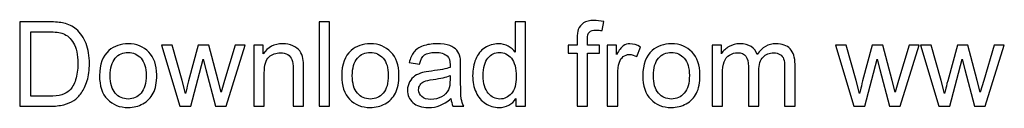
# Model space of a CAD drawing. Header units: millimetres. Extents: x -218 to 188, y -96 to 150.
# Tile 1 of 7: x -79.33 to -8.53, y -96.39 to -90.13. Entities that reach past the tile are written whole.
import ezdxf

# ---------------------------------------------------------------- set-up
doc = ezdxf.new("R2010")
doc.units = ezdxf.units.MM
doc.header["$MEASUREMENT"] = 0
doc.layers.add('Layer 1', color=7, linetype='Continuous')

msp = doc.modelspace()

# ---------------------------------------------------------------- linework, layer by layer
at = {"layer": 'Layer 1', "color": 250}
for points, knots in [([(-79.3336, -96.294), (-79.3336, -96.294), (-79.3336, -90.2318), (-79.3336, -90.2318), (-79.3336, -90.2318), (-79.3336, -90.2318), (-77.2451, -90.2318), (-77.2451, -90.2318), (-77.2451, -90.2318), (-76.7738, -90.2318), (-76.414, -90.2601), (-76.1656, -90.3179), (-76.1656, -90.3179), (-75.8185, -90.3984), (-75.5221, -90.5437), (-75.2766, -90.7525), (-75.2766, -90.7525), (-74.9563, -91.0235), (-74.7178, -91.3678), (-74.5598, -91.7883), (-74.5598, -91.7883), (-74.4003, -92.2088), (-74.3213, -92.69), (-74.3213, -93.2305), (-74.3213, -93.2305), (-74.3213, -93.6905), (-74.3749, -94.0983), (-74.4821, -94.4539), (-74.4821, -94.4539), (-74.5894, -94.8095), (-74.7277, -95.1044), (-74.8956, -95.3373), (-74.8956, -95.3373), (-75.0649, -95.5701), (-75.2484, -95.7535), (-75.4488, -95.8862), (-75.4488, -95.8862), (-75.6477, -96.0202), (-75.889, -96.1218), (-76.1713, -96.191), (-76.1713, -96.191), (-76.4549, -96.2601), (-76.7794, -96.294), (-77.1463, -96.294), (-77.1463, -96.294), (-77.1463, -96.294), (-79.3336, -96.294), (-79.3336, -96.294)], [0, 0, 0, 0, 0.0769231, 0.0769231, 0.0769231, 0.0769231, 0.1538462, 0.1538462, 0.1538462, 0.1538462, 0.2307692, 0.2307692, 0.2307692, 0.2307692, 0.3076923, 0.3076923, 0.3076923, 0.3076923, 0.3846154, 0.3846154, 0.3846154, 0.3846154, 0.4615385, 0.4615385, 0.4615385, 0.4615385, 0.5384615, 0.5384615, 0.5384615, 0.5384615, 0.6153846, 0.6153846, 0.6153846, 0.6153846, 0.6923077, 0.6923077, 0.6923077, 0.6923077, 0.7692308, 0.7692308, 0.7692308, 0.7692308, 0.8461538, 0.8461538, 0.8461538, 0.8461538, 1, 1, 1, 1]), ([(-57.797, -96.294), (-57.797, -96.294), (-57.797, -90.2318), (-57.797, -90.2318), (-57.797, -90.2318), (-57.797, -90.2318), (-57.052, -90.2318), (-57.052, -90.2318), (-57.052, -90.2318), (-57.052, -90.2318), (-57.052, -96.294), (-57.052, -96.294), (-57.052, -96.294), (-57.052, -96.294), (-57.797, -96.294), (-57.797, -96.294)], [0, 0, 0, 0, 0.2, 0.2, 0.2, 0.2, 0.4, 0.4, 0.4, 0.4, 0.6, 0.6, 0.6, 0.6, 1, 1, 1, 1]), ([(-43.645, -96.294), (-43.645, -96.294), (-43.645, -95.7366), (-43.645, -95.7366), (-43.645, -95.7366), (-43.9229, -96.1698), (-44.3322, -96.3871), (-44.8726, -96.3871), (-44.8726, -96.3871), (-45.2226, -96.3871), (-45.5443, -96.2912), (-45.8364, -96.0979), (-45.8364, -96.0979), (-46.1299, -95.9059), (-46.3571, -95.6364), (-46.5194, -95.2921), (-46.5194, -95.2921), (-46.6803, -94.9464), (-46.7607, -94.5499), (-46.7607, -94.1011), (-46.7607, -94.1011), (-46.7607, -93.6637), (-46.6873, -93.2672), (-46.542, -92.9101), (-46.542, -92.9101), (-46.3952, -92.5545), (-46.1765, -92.2808), (-45.8844, -92.0917), (-45.8844, -92.0917), (-45.5937, -91.9012), (-45.2663, -91.8066), (-44.9065, -91.8066), (-44.9065, -91.8066), (-44.6412, -91.8066), (-44.4055, -91.8631), (-44.1995, -91.9746), (-44.1995, -91.9746), (-43.9935, -92.0861), (-43.8256, -92.2328), (-43.6958, -92.412), (-43.6958, -92.412), (-43.6958, -92.412), (-43.6958, -90.2318), (-43.6958, -90.2318), (-43.6958, -90.2318), (-43.6958, -90.2318), (-42.9507, -90.2318), (-42.9507, -90.2318), (-42.9507, -90.2318), (-42.9507, -90.2318), (-42.9507, -96.294), (-42.9507, -96.294), (-42.9507, -96.294), (-42.9507, -96.294), (-43.645, -96.294), (-43.645, -96.294)], [0, 0, 0, 0, 0.0666667, 0.0666667, 0.0666667, 0.0666667, 0.1333333, 0.1333333, 0.1333333, 0.1333333, 0.2, 0.2, 0.2, 0.2, 0.2666667, 0.2666667, 0.2666667, 0.2666667, 0.3333333, 0.3333333, 0.3333333, 0.3333333, 0.4, 0.4, 0.4, 0.4, 0.4666667, 0.4666667, 0.4666667, 0.4666667, 0.5333333, 0.5333333, 0.5333333, 0.5333333, 0.6, 0.6, 0.6, 0.6, 0.6666667, 0.6666667, 0.6666667, 0.6666667, 0.7333333, 0.7333333, 0.7333333, 0.7333333, 0.8, 0.8, 0.8, 0.8, 0.8666667, 0.8666667, 0.8666667, 0.8666667, 1, 1, 1, 1]), ([(-39.2423, -96.294), (-39.2423, -96.294), (-39.2423, -92.4755), (-39.2423, -92.4755), (-39.2423, -92.4755), (-39.2423, -92.4755), (-39.9027, -92.4755), (-39.9027, -92.4755), (-39.9027, -92.4755), (-39.9027, -92.4755), (-39.9027, -91.8998), (-39.9027, -91.8998), (-39.9027, -91.8998), (-39.9027, -91.8998), (-39.2423, -91.8998), (-39.2423, -91.8998), (-39.2423, -91.8998), (-39.2423, -91.8998), (-39.2423, -91.4341), (-39.2423, -91.4341), (-39.2423, -91.4341), (-39.2423, -91.1392), (-39.2169, -90.9205), (-39.1647, -90.7779), (-39.1647, -90.7779), (-39.0927, -90.586), (-38.9685, -90.4294), (-38.7879, -90.3095), (-38.7879, -90.3095), (-38.6087, -90.1895), (-38.3561, -90.1302), (-38.0316, -90.1302), (-38.0316, -90.1302), (-37.8213, -90.1302), (-37.5899, -90.1556), (-37.3359, -90.205), (-37.3359, -90.205), (-37.3359, -90.205), (-37.4474, -90.857), (-37.4474, -90.857), (-37.4474, -90.857), (-37.6026, -90.8302), (-37.7479, -90.816), (-37.8862, -90.816), (-37.8862, -90.816), (-38.112, -90.816), (-38.2714, -90.864), (-38.366, -90.96), (-38.366, -90.96), (-38.4591, -91.0559), (-38.5057, -91.2351), (-38.5057, -91.4976), (-38.5057, -91.4976), (-38.5057, -91.4976), (-38.5057, -91.8998), (-38.5057, -91.8998), (-38.5057, -91.8998), (-38.5057, -91.8998), (-37.6506, -91.8998), (-37.6506, -91.8998), (-37.6506, -91.8998), (-37.6506, -91.8998), (-37.6506, -92.4755), (-37.6506, -92.4755), (-37.6506, -92.4755), (-37.6506, -92.4755), (-38.4972, -92.4755), (-38.4972, -92.4755), (-38.4972, -92.4755), (-38.4972, -92.4755), (-38.4972, -96.294), (-38.4972, -96.294), (-38.4972, -96.294), (-38.4972, -96.294), (-39.2423, -96.294), (-39.2423, -96.294)], [0, 0, 0, 0, 0.05, 0.05, 0.05, 0.05, 0.1, 0.1, 0.1, 0.1, 0.15, 0.15, 0.15, 0.15, 0.2, 0.2, 0.2, 0.2, 0.25, 0.25, 0.25, 0.25, 0.3, 0.3, 0.3, 0.3, 0.35, 0.35, 0.35, 0.35, 0.4, 0.4, 0.4, 0.4, 0.45, 0.45, 0.45, 0.45, 0.5, 0.5, 0.5, 0.5, 0.55, 0.55, 0.55, 0.55, 0.6, 0.6, 0.6, 0.6, 0.65, 0.65, 0.65, 0.65, 0.7, 0.7, 0.7, 0.7, 0.75, 0.75, 0.75, 0.75, 0.8, 0.8, 0.8, 0.8, 0.85, 0.85, 0.85, 0.85, 0.9, 0.9, 0.9, 0.9, 1, 1, 1, 1]), ([(-78.5292, -95.5828), (-78.5292, -95.5828), (-77.2366, -95.5828), (-77.2366, -95.5828), (-77.2366, -95.5828), (-76.8373, -95.5828), (-76.524, -95.5461), (-76.2968, -95.4713), (-76.2968, -95.4713), (-76.0697, -95.3965), (-75.889, -95.2921), (-75.7536, -95.1566), (-75.7536, -95.1566), (-75.5645, -94.9661), (-75.4163, -94.7093), (-75.3105, -94.3876), (-75.3105, -94.3876), (-75.2046, -94.0658), (-75.151, -93.6764), (-75.151, -93.2178), (-75.151, -93.2178), (-75.151, -92.5828), (-75.2554, -92.0945), (-75.4629, -91.753), (-75.4629, -91.753), (-75.6703, -91.4115), (-75.9229, -91.1829), (-76.2206, -91.0672), (-76.2206, -91.0672), (-76.4351, -90.984), (-76.7809, -90.943), (-77.2578, -90.943), (-77.2578, -90.943), (-77.2578, -90.943), (-78.5292, -90.943), (-78.5292, -90.943), (-78.5292, -90.943), (-78.5292, -90.943), (-78.5292, -95.5828), (-78.5292, -95.5828)], [0, 0, 0, 0, 0.0909091, 0.0909091, 0.0909091, 0.0909091, 0.1818182, 0.1818182, 0.1818182, 0.1818182, 0.2727273, 0.2727273, 0.2727273, 0.2727273, 0.3636364, 0.3636364, 0.3636364, 0.3636364, 0.4545455, 0.4545455, 0.4545455, 0.4545455, 0.5454545, 0.5454545, 0.5454545, 0.5454545, 0.6363636, 0.6363636, 0.6363636, 0.6363636, 0.7272727, 0.7272727, 0.7272727, 0.7272727, 0.8181818, 0.8181818, 0.8181818, 0.8181818, 1, 1, 1, 1]), ([(-73.5917, -94.0969), (-73.5917, -93.2855), (-73.3659, -92.6844), (-72.913, -92.2935), (-72.913, -92.2935), (-72.5362, -91.9689), (-72.0747, -91.8066), (-71.5315, -91.8066), (-71.5315, -91.8066), (-70.9289, -91.8066), (-70.435, -92.0042), (-70.0512, -92.3993), (-70.0512, -92.3993), (-69.6688, -92.793), (-69.4769, -93.3391), (-69.4769, -94.0348), (-69.4769, -94.0348), (-69.4769, -94.5992), (-69.5615, -95.0423), (-69.7309, -95.3655), (-69.7309, -95.3655), (-69.9002, -95.6886), (-70.1472, -95.9398), (-70.4717, -96.119), (-70.4717, -96.119), (-70.7949, -96.2982), (-71.1491, -96.3871), (-71.5315, -96.3871), (-71.5315, -96.3871), (-72.1467, -96.3871), (-72.6434, -96.191), (-73.023, -95.7973), (-73.023, -95.7973), (-73.4026, -95.4036), (-73.5917, -94.8363), (-73.5917, -94.0969)], [0, 0, 0, 0, 0.1, 0.1, 0.1, 0.1, 0.2, 0.2, 0.2, 0.2, 0.3, 0.3, 0.3, 0.3, 0.4, 0.4, 0.4, 0.4, 0.5, 0.5, 0.5, 0.5, 0.6, 0.6, 0.6, 0.6, 0.7, 0.7, 0.7, 0.7, 0.8, 0.8, 0.8, 0.8, 1, 1, 1, 1]), ([(-67.8132, -96.294), (-67.8132, -96.294), (-69.141, -91.8998), (-69.141, -91.8998), (-69.141, -91.8998), (-69.141, -91.8998), (-68.3621, -91.8998), (-68.3621, -91.8998), (-68.3621, -91.8998), (-68.3621, -91.8998), (-67.6608, -94.4356), (-67.6608, -94.4356), (-67.6608, -94.4356), (-67.6608, -94.4356), (-67.4124, -95.3796), (-67.4124, -95.3796), (-67.4124, -95.3796), (-67.4025, -95.333), (-67.3263, -95.0311), (-67.1852, -94.4737), (-67.1852, -94.4737), (-67.1852, -94.4737), (-66.4895, -91.8998), (-66.4895, -91.8998), (-66.4895, -91.8998), (-66.4895, -91.8998), (-65.7261, -91.8998), (-65.7261, -91.8998), (-65.7261, -91.8998), (-65.7261, -91.8998), (-65.0643, -94.4511), (-65.0643, -94.4511), (-65.0643, -94.4511), (-65.0643, -94.4511), (-64.8484, -95.2879), (-64.8484, -95.2879), (-64.8484, -95.2879), (-64.8484, -95.2879), (-64.5958, -94.4398), (-64.5958, -94.4398), (-64.5958, -94.4398), (-64.5958, -94.4398), (-63.8366, -91.8998), (-63.8366, -91.8998), (-63.8366, -91.8998), (-63.8366, -91.8998), (-63.1127, -91.8998), (-63.1127, -91.8998), (-63.1127, -91.8998), (-63.1127, -91.8998), (-64.4914, -96.294), (-64.4914, -96.294), (-64.4914, -96.294), (-64.4914, -96.294), (-65.2619, -96.294), (-65.2619, -96.294), (-65.2619, -96.294), (-65.2619, -96.294), (-65.959, -93.6651), (-65.959, -93.6651), (-65.959, -93.6651), (-65.959, -93.6651), (-66.1354, -92.913), (-66.1354, -92.913), (-66.1354, -92.913), (-66.1354, -92.913), (-67.0244, -96.294), (-67.0244, -96.294), (-67.0244, -96.294), (-67.0244, -96.294), (-67.8132, -96.294), (-67.8132, -96.294)], [0, 0, 0, 0, 0.0526316, 0.0526316, 0.0526316, 0.0526316, 0.1052632, 0.1052632, 0.1052632, 0.1052632, 0.1578947, 0.1578947, 0.1578947, 0.1578947, 0.2105263, 0.2105263, 0.2105263, 0.2105263, 0.2631579, 0.2631579, 0.2631579, 0.2631579, 0.3157895, 0.3157895, 0.3157895, 0.3157895, 0.3684211, 0.3684211, 0.3684211, 0.3684211, 0.4210526, 0.4210526, 0.4210526, 0.4210526, 0.4736842, 0.4736842, 0.4736842, 0.4736842, 0.5263158, 0.5263158, 0.5263158, 0.5263158, 0.5789474, 0.5789474, 0.5789474, 0.5789474, 0.6315789, 0.6315789, 0.6315789, 0.6315789, 0.6842105, 0.6842105, 0.6842105, 0.6842105, 0.7368421, 0.7368421, 0.7368421, 0.7368421, 0.7894737, 0.7894737, 0.7894737, 0.7894737, 0.8421053, 0.8421053, 0.8421053, 0.8421053, 0.8947368, 0.8947368, 0.8947368, 0.8947368, 1, 1, 1, 1]), ([(-62.489, -96.294), (-62.489, -96.294), (-62.489, -91.8998), (-62.489, -91.8998), (-62.489, -91.8998), (-62.489, -91.8998), (-61.8201, -91.8998), (-61.8201, -91.8998), (-61.8201, -91.8998), (-61.8201, -91.8998), (-61.8201, -92.5235), (-61.8201, -92.5235), (-61.8201, -92.5235), (-61.4984, -92.0451), (-61.0327, -91.8066), (-60.4245, -91.8066), (-60.4245, -91.8066), (-60.1592, -91.8066), (-59.9165, -91.8546), (-59.695, -91.9492), (-59.695, -91.9492), (-59.4734, -92.0437), (-59.3069, -92.1693), (-59.1969, -92.3231), (-59.1969, -92.3231), (-59.0868, -92.4769), (-59.0092, -92.6604), (-58.9654, -92.872), (-58.9654, -92.872), (-58.9386, -93.0103), (-58.9245, -93.2516), (-58.9245, -93.5959), (-58.9245, -93.5959), (-58.9245, -93.5959), (-58.9245, -96.294), (-58.9245, -96.294), (-58.9245, -96.294), (-58.9245, -96.294), (-59.6696, -96.294), (-59.6696, -96.294), (-59.6696, -96.294), (-59.6696, -96.294), (-59.6696, -93.6242), (-59.6696, -93.6242), (-59.6696, -93.6242), (-59.6696, -93.3208), (-59.6978, -93.0936), (-59.7557, -92.944), (-59.7557, -92.944), (-59.8135, -92.7944), (-59.9165, -92.6745), (-60.0633, -92.5842), (-60.0633, -92.5842), (-60.21, -92.4953), (-60.3836, -92.4501), (-60.5812, -92.4501), (-60.5812, -92.4501), (-60.8973, -92.4501), (-61.1696, -92.5503), (-61.3996, -92.7521), (-61.3996, -92.7521), (-61.6296, -92.9525), (-61.7439, -93.3349), (-61.7439, -93.8965), (-61.7439, -93.8965), (-61.7439, -93.8965), (-61.7439, -96.294), (-61.7439, -96.294), (-61.7439, -96.294), (-61.7439, -96.294), (-62.489, -96.294), (-62.489, -96.294)], [0, 0, 0, 0, 0.0526316, 0.0526316, 0.0526316, 0.0526316, 0.1052632, 0.1052632, 0.1052632, 0.1052632, 0.1578947, 0.1578947, 0.1578947, 0.1578947, 0.2105263, 0.2105263, 0.2105263, 0.2105263, 0.2631579, 0.2631579, 0.2631579, 0.2631579, 0.3157895, 0.3157895, 0.3157895, 0.3157895, 0.3684211, 0.3684211, 0.3684211, 0.3684211, 0.4210526, 0.4210526, 0.4210526, 0.4210526, 0.4736842, 0.4736842, 0.4736842, 0.4736842, 0.5263158, 0.5263158, 0.5263158, 0.5263158, 0.5789474, 0.5789474, 0.5789474, 0.5789474, 0.6315789, 0.6315789, 0.6315789, 0.6315789, 0.6842105, 0.6842105, 0.6842105, 0.6842105, 0.7368421, 0.7368421, 0.7368421, 0.7368421, 0.7894737, 0.7894737, 0.7894737, 0.7894737, 0.8421053, 0.8421053, 0.8421053, 0.8421053, 0.8947368, 0.8947368, 0.8947368, 0.8947368, 1, 1, 1, 1]), ([(-56.1785, -94.0969), (-56.1785, -93.2855), (-55.9527, -92.6844), (-55.4998, -92.2935), (-55.4998, -92.2935), (-55.123, -91.9689), (-54.6615, -91.8066), (-54.1183, -91.8066), (-54.1183, -91.8066), (-53.5157, -91.8066), (-53.0218, -92.0042), (-52.638, -92.3993), (-52.638, -92.3993), (-52.2556, -92.793), (-52.0637, -93.3391), (-52.0637, -94.0348), (-52.0637, -94.0348), (-52.0637, -94.5992), (-52.1483, -95.0423), (-52.3177, -95.3655), (-52.3177, -95.3655), (-52.487, -95.6886), (-52.734, -95.9398), (-53.0585, -96.119), (-53.0585, -96.119), (-53.3817, -96.2982), (-53.7359, -96.3871), (-54.1183, -96.3871), (-54.1183, -96.3871), (-54.7335, -96.3871), (-55.2302, -96.191), (-55.6098, -95.7973), (-55.6098, -95.7973), (-55.9894, -95.4036), (-56.1785, -94.8363), (-56.1785, -94.0969)], [0, 0, 0, 0, 0.1, 0.1, 0.1, 0.1, 0.2, 0.2, 0.2, 0.2, 0.3, 0.3, 0.3, 0.3, 0.4, 0.4, 0.4, 0.4, 0.5, 0.5, 0.5, 0.5, 0.6, 0.6, 0.6, 0.6, 0.7, 0.7, 0.7, 0.7, 0.8, 0.8, 0.8, 0.8, 1, 1, 1, 1]), ([(-48.32, -95.7437), (-48.5966, -95.9793), (-48.8633, -96.1444), (-49.1187, -96.2418), (-49.1187, -96.2418), (-49.3741, -96.3392), (-49.6478, -96.3871), (-49.9414, -96.3871), (-49.9414, -96.3871), (-50.424, -96.3871), (-50.7951, -96.27), (-51.0547, -96.0344), (-51.0547, -96.0344), (-51.3144, -95.8001), (-51.4442, -95.4995), (-51.4442, -95.1341), (-51.4442, -95.1341), (-51.4442, -94.9196), (-51.3948, -94.7234), (-51.2974, -94.5456), (-51.2974, -94.5456), (-51.1987, -94.3678), (-51.0703, -94.2267), (-50.9122, -94.1195), (-50.9122, -94.1195), (-50.7528, -94.0122), (-50.575, -93.9304), (-50.376, -93.8753), (-50.376, -93.8753), (-50.2292, -93.8372), (-50.0077, -93.8006), (-49.7128, -93.7639), (-49.7128, -93.7639), (-49.1116, -93.6933), (-48.6671, -93.6072), (-48.3835, -93.5085), (-48.3835, -93.5085), (-48.3807, -93.4069), (-48.3793, -93.3419), (-48.3793, -93.3151), (-48.3793, -93.3151), (-48.3793, -93.0132), (-48.4498, -92.8001), (-48.5909, -92.6759), (-48.5909, -92.6759), (-48.7814, -92.508), (-49.0651, -92.4247), (-49.4404, -92.4247), (-49.4404, -92.4247), (-49.7918, -92.4247), (-50.0514, -92.4868), (-50.2179, -92.6096), (-50.2179, -92.6096), (-50.3859, -92.7323), (-50.5086, -92.9497), (-50.5891, -93.2629), (-50.5891, -93.2629), (-50.5891, -93.2629), (-51.3172, -93.1613), (-51.3172, -93.1613), (-51.3172, -93.1613), (-51.2509, -92.8495), (-51.1422, -92.5969), (-50.9898, -92.405), (-50.9898, -92.405), (-50.8374, -92.2131), (-50.6173, -92.0663), (-50.3294, -91.9619), (-50.3294, -91.9619), (-50.043, -91.8589), (-49.7085, -91.8066), (-49.3303, -91.8066), (-49.3303, -91.8066), (-48.955, -91.8066), (-48.6488, -91.8504), (-48.4131, -91.9393), (-48.4131, -91.9393), (-48.1789, -92.0282), (-48.0053, -92.1383), (-47.8952, -92.2723), (-47.8952, -92.2723), (-47.7852, -92.4064), (-47.7076, -92.5757), (-47.6624, -92.7803), (-47.6624, -92.7803), (-47.6384, -92.9073), (-47.6257, -93.1359), (-47.6257, -93.4647), (-47.6257, -93.4647), (-47.6257, -93.4647), (-47.6257, -94.4525), (-47.6257, -94.4525), (-47.6257, -94.4525), (-47.6257, -95.1425), (-47.6102, -95.5786), (-47.5792, -95.7634), (-47.5792, -95.7634), (-47.5495, -95.9483), (-47.4874, -96.1247), (-47.3971, -96.294), (-47.3971, -96.294), (-47.3971, -96.294), (-48.1761, -96.294), (-48.1761, -96.294), (-48.1761, -96.294), (-48.2508, -96.1374), (-48.2988, -95.9539), (-48.32, -95.7437)], [0, 0, 0, 0, 0.0357143, 0.0357143, 0.0357143, 0.0357143, 0.0714286, 0.0714286, 0.0714286, 0.0714286, 0.1071429, 0.1071429, 0.1071429, 0.1071429, 0.1428571, 0.1428571, 0.1428571, 0.1428571, 0.1785714, 0.1785714, 0.1785714, 0.1785714, 0.2142857, 0.2142857, 0.2142857, 0.2142857, 0.25, 0.25, 0.25, 0.25, 0.2857143, 0.2857143, 0.2857143, 0.2857143, 0.3214286, 0.3214286, 0.3214286, 0.3214286, 0.3571429, 0.3571429, 0.3571429, 0.3571429, 0.3928571, 0.3928571, 0.3928571, 0.3928571, 0.4285714, 0.4285714, 0.4285714, 0.4285714, 0.4642857, 0.4642857, 0.4642857, 0.4642857, 0.5, 0.5, 0.5, 0.5, 0.5357143, 0.5357143, 0.5357143, 0.5357143, 0.5714286, 0.5714286, 0.5714286, 0.5714286, 0.6071429, 0.6071429, 0.6071429, 0.6071429, 0.6428571, 0.6428571, 0.6428571, 0.6428571, 0.6785714, 0.6785714, 0.6785714, 0.6785714, 0.7142857, 0.7142857, 0.7142857, 0.7142857, 0.75, 0.75, 0.75, 0.75, 0.7857143, 0.7857143, 0.7857143, 0.7857143, 0.8214286, 0.8214286, 0.8214286, 0.8214286, 0.8571429, 0.8571429, 0.8571429, 0.8571429, 0.8928571, 0.8928571, 0.8928571, 0.8928571, 0.9285714, 0.9285714, 0.9285714, 0.9285714, 1, 1, 1, 1]), ([(-37.0763, -96.294), (-37.0763, -96.294), (-37.0763, -91.8998), (-37.0763, -91.8998), (-37.0763, -91.8998), (-37.0763, -91.8998), (-36.4074, -91.8998), (-36.4074, -91.8998), (-36.4074, -91.8998), (-36.4074, -91.8998), (-36.4074, -92.5729), (-36.4074, -92.5729), (-36.4074, -92.5729), (-36.2367, -92.261), (-36.0786, -92.055), (-35.9333, -91.9562), (-35.9333, -91.9562), (-35.7879, -91.856), (-35.6285, -91.8066), (-35.4549, -91.8066), (-35.4549, -91.8066), (-35.2037, -91.8066), (-34.9483, -91.8857), (-34.6887, -92.0423), (-34.6887, -92.0423), (-34.6887, -92.0423), (-34.9539, -92.7295), (-34.9539, -92.7295), (-34.9539, -92.7295), (-35.1346, -92.6279), (-35.3152, -92.5771), (-35.4958, -92.5771), (-35.4958, -92.5771), (-35.6581, -92.5771), (-35.8034, -92.6265), (-35.9318, -92.7239), (-35.9318, -92.7239), (-36.0603, -92.8212), (-36.152, -92.9567), (-36.207, -93.1303), (-36.207, -93.1303), (-36.2903, -93.3942), (-36.3312, -93.6834), (-36.3312, -93.9981), (-36.3312, -93.9981), (-36.3312, -93.9981), (-36.3312, -96.294), (-36.3312, -96.294), (-36.3312, -96.294), (-36.3312, -96.294), (-37.0763, -96.294), (-37.0763, -96.294)], [0, 0, 0, 0, 0.0714286, 0.0714286, 0.0714286, 0.0714286, 0.1428571, 0.1428571, 0.1428571, 0.1428571, 0.2142857, 0.2142857, 0.2142857, 0.2142857, 0.2857143, 0.2857143, 0.2857143, 0.2857143, 0.3571429, 0.3571429, 0.3571429, 0.3571429, 0.4285714, 0.4285714, 0.4285714, 0.4285714, 0.5, 0.5, 0.5, 0.5, 0.5714286, 0.5714286, 0.5714286, 0.5714286, 0.6428571, 0.6428571, 0.6428571, 0.6428571, 0.7142857, 0.7142857, 0.7142857, 0.7142857, 0.7857143, 0.7857143, 0.7857143, 0.7857143, 0.8571429, 0.8571429, 0.8571429, 0.8571429, 1, 1, 1, 1]), ([(-34.5278, -94.0969), (-34.5278, -93.2855), (-34.302, -92.6844), (-33.8491, -92.2935), (-33.8491, -92.2935), (-33.4723, -91.9689), (-33.0108, -91.8066), (-32.4676, -91.8066), (-32.4676, -91.8066), (-31.865, -91.8066), (-31.3711, -92.0042), (-30.9873, -92.3993), (-30.9873, -92.3993), (-30.6049, -92.793), (-30.413, -93.3391), (-30.413, -94.0348), (-30.413, -94.0348), (-30.413, -94.5992), (-30.4976, -95.0423), (-30.667, -95.3655), (-30.667, -95.3655), (-30.8363, -95.6886), (-31.0833, -95.9398), (-31.4078, -96.119), (-31.4078, -96.119), (-31.731, -96.2982), (-32.0852, -96.3871), (-32.4676, -96.3871), (-32.4676, -96.3871), (-33.0828, -96.3871), (-33.5795, -96.191), (-33.9591, -95.7973), (-33.9591, -95.7973), (-34.3387, -95.4036), (-34.5278, -94.8363), (-34.5278, -94.0969)], [0, 0, 0, 0, 0.1, 0.1, 0.1, 0.1, 0.2, 0.2, 0.2, 0.2, 0.3, 0.3, 0.3, 0.3, 0.4, 0.4, 0.4, 0.4, 0.5, 0.5, 0.5, 0.5, 0.6, 0.6, 0.6, 0.6, 0.7, 0.7, 0.7, 0.7, 0.8, 0.8, 0.8, 0.8, 1, 1, 1, 1]), ([(-29.5395, -96.294), (-29.5395, -96.294), (-29.5395, -91.8998), (-29.5395, -91.8998), (-29.5395, -91.8998), (-29.5395, -91.8998), (-28.8706, -91.8998), (-28.8706, -91.8998), (-28.8706, -91.8998), (-28.8706, -91.8998), (-28.8706, -92.5207), (-28.8706, -92.5207), (-28.8706, -92.5207), (-28.7338, -92.3062), (-28.5503, -92.1326), (-28.3217, -92.0028), (-28.3217, -92.0028), (-28.0931, -91.8716), (-27.8335, -91.8066), (-27.5414, -91.8066), (-27.5414, -91.8066), (-27.2168, -91.8066), (-26.9501, -91.8744), (-26.7427, -92.0084), (-26.7427, -92.0084), (-26.5352, -92.1439), (-26.3885, -92.3316), (-26.3038, -92.5743), (-26.3038, -92.5743), (-25.9539, -92.0621), (-25.5009, -91.8066), (-24.9421, -91.8066), (-24.9421, -91.8066), (-24.5046, -91.8066), (-24.1674, -91.9266), (-23.9331, -92.1679), (-23.9331, -92.1679), (-23.6975, -92.4092), (-23.5789, -92.7803), (-23.5789, -93.2813), (-23.5789, -93.2813), (-23.5789, -93.2813), (-23.5789, -96.294), (-23.5789, -96.294), (-23.5789, -96.294), (-23.5789, -96.294), (-24.324, -96.294), (-24.324, -96.294), (-24.324, -96.294), (-24.324, -96.294), (-24.324, -93.5282), (-24.324, -93.5282), (-24.324, -93.5282), (-24.324, -93.2319), (-24.3494, -93.0174), (-24.3974, -92.8862), (-24.3974, -92.8862), (-24.4454, -92.7549), (-24.5329, -92.6505), (-24.6613, -92.5701), (-24.6613, -92.5701), (-24.7883, -92.4896), (-24.9378, -92.4501), (-25.1086, -92.4501), (-25.1086, -92.4501), (-25.419, -92.4501), (-25.6759, -92.5531), (-25.8805, -92.7577), (-25.8805, -92.7577), (-26.0851, -92.9638), (-26.1867, -93.2926), (-26.1867, -93.7441), (-26.1867, -93.7441), (-26.1867, -93.7441), (-26.1867, -96.294), (-26.1867, -96.294), (-26.1867, -96.294), (-26.1867, -96.294), (-26.9318, -96.294), (-26.9318, -96.294), (-26.9318, -96.294), (-26.9318, -96.294), (-26.9318, -93.4421), (-26.9318, -93.4421), (-26.9318, -93.4421), (-26.9318, -93.1119), (-26.9924, -92.8636), (-27.1138, -92.6985), (-27.1138, -92.6985), (-27.2351, -92.5334), (-27.4341, -92.4501), (-27.7093, -92.4501), (-27.7093, -92.4501), (-27.9181, -92.4501), (-28.1114, -92.5052), (-28.2892, -92.6152), (-28.2892, -92.6152), (-28.467, -92.7253), (-28.5955, -92.8862), (-28.6759, -93.0992), (-28.6759, -93.0992), (-28.7549, -93.3109), (-28.7944, -93.6171), (-28.7944, -94.0165), (-28.7944, -94.0165), (-28.7944, -94.0165), (-28.7944, -96.294), (-28.7944, -96.294), (-28.7944, -96.294), (-28.7944, -96.294), (-29.5395, -96.294), (-29.5395, -96.294)], [0, 0, 0, 0, 0.0344828, 0.0344828, 0.0344828, 0.0344828, 0.0689655, 0.0689655, 0.0689655, 0.0689655, 0.1034483, 0.1034483, 0.1034483, 0.1034483, 0.137931, 0.137931, 0.137931, 0.137931, 0.1724138, 0.1724138, 0.1724138, 0.1724138, 0.2068966, 0.2068966, 0.2068966, 0.2068966, 0.2413793, 0.2413793, 0.2413793, 0.2413793, 0.2758621, 0.2758621, 0.2758621, 0.2758621, 0.3103448, 0.3103448, 0.3103448, 0.3103448, 0.3448276, 0.3448276, 0.3448276, 0.3448276, 0.3793103, 0.3793103, 0.3793103, 0.3793103, 0.4137931, 0.4137931, 0.4137931, 0.4137931, 0.4482759, 0.4482759, 0.4482759, 0.4482759, 0.4827586, 0.4827586, 0.4827586, 0.4827586, 0.5172414, 0.5172414, 0.5172414, 0.5172414, 0.5517241, 0.5517241, 0.5517241, 0.5517241, 0.5862069, 0.5862069, 0.5862069, 0.5862069, 0.6206897, 0.6206897, 0.6206897, 0.6206897, 0.6551724, 0.6551724, 0.6551724, 0.6551724, 0.6896552, 0.6896552, 0.6896552, 0.6896552, 0.7241379, 0.7241379, 0.7241379, 0.7241379, 0.7586207, 0.7586207, 0.7586207, 0.7586207, 0.7931034, 0.7931034, 0.7931034, 0.7931034, 0.8275862, 0.8275862, 0.8275862, 0.8275862, 0.862069, 0.862069, 0.862069, 0.862069, 0.8965517, 0.8965517, 0.8965517, 0.8965517, 0.9310345, 0.9310345, 0.9310345, 0.9310345, 1, 1, 1, 1]), ([(-19.3442, -96.294), (-19.3442, -96.294), (-20.672, -91.8998), (-20.672, -91.8998), (-20.672, -91.8998), (-20.672, -91.8998), (-19.8931, -91.8998), (-19.8931, -91.8998), (-19.8931, -91.8998), (-19.8931, -91.8998), (-19.1918, -94.4356), (-19.1918, -94.4356), (-19.1918, -94.4356), (-19.1918, -94.4356), (-18.9434, -95.3796), (-18.9434, -95.3796), (-18.9434, -95.3796), (-18.9335, -95.333), (-18.8573, -95.0311), (-18.7162, -94.4737), (-18.7162, -94.4737), (-18.7162, -94.4737), (-18.0205, -91.8998), (-18.0205, -91.8998), (-18.0205, -91.8998), (-18.0205, -91.8998), (-17.2571, -91.8998), (-17.2571, -91.8998), (-17.2571, -91.8998), (-17.2571, -91.8998), (-16.5953, -94.4511), (-16.5953, -94.4511), (-16.5953, -94.4511), (-16.5953, -94.4511), (-16.3794, -95.2879), (-16.3794, -95.2879), (-16.3794, -95.2879), (-16.3794, -95.2879), (-16.1268, -94.4398), (-16.1268, -94.4398), (-16.1268, -94.4398), (-16.1268, -94.4398), (-15.3676, -91.8998), (-15.3676, -91.8998), (-15.3676, -91.8998), (-15.3676, -91.8998), (-14.6437, -91.8998), (-14.6437, -91.8998), (-14.6437, -91.8998), (-14.6437, -91.8998), (-16.0224, -96.294), (-16.0224, -96.294), (-16.0224, -96.294), (-16.0224, -96.294), (-16.7929, -96.294), (-16.7929, -96.294), (-16.7929, -96.294), (-16.7929, -96.294), (-17.49, -93.6651), (-17.49, -93.6651), (-17.49, -93.6651), (-17.49, -93.6651), (-17.6664, -92.913), (-17.6664, -92.913), (-17.6664, -92.913), (-17.6664, -92.913), (-18.5554, -96.294), (-18.5554, -96.294), (-18.5554, -96.294), (-18.5554, -96.294), (-19.3442, -96.294), (-19.3442, -96.294)], [0, 0, 0, 0, 0.0526316, 0.0526316, 0.0526316, 0.0526316, 0.1052632, 0.1052632, 0.1052632, 0.1052632, 0.1578947, 0.1578947, 0.1578947, 0.1578947, 0.2105263, 0.2105263, 0.2105263, 0.2105263, 0.2631579, 0.2631579, 0.2631579, 0.2631579, 0.3157895, 0.3157895, 0.3157895, 0.3157895, 0.3684211, 0.3684211, 0.3684211, 0.3684211, 0.4210526, 0.4210526, 0.4210526, 0.4210526, 0.4736842, 0.4736842, 0.4736842, 0.4736842, 0.5263158, 0.5263158, 0.5263158, 0.5263158, 0.5789474, 0.5789474, 0.5789474, 0.5789474, 0.6315789, 0.6315789, 0.6315789, 0.6315789, 0.6842105, 0.6842105, 0.6842105, 0.6842105, 0.7368421, 0.7368421, 0.7368421, 0.7368421, 0.7894737, 0.7894737, 0.7894737, 0.7894737, 0.8421053, 0.8421053, 0.8421053, 0.8421053, 0.8947368, 0.8947368, 0.8947368, 0.8947368, 1, 1, 1, 1]), ([(-13.2298, -96.294), (-13.2298, -96.294), (-14.5576, -91.8998), (-14.5576, -91.8998), (-14.5576, -91.8998), (-14.5576, -91.8998), (-13.7787, -91.8998), (-13.7787, -91.8998), (-13.7787, -91.8998), (-13.7787, -91.8998), (-13.0774, -94.4356), (-13.0774, -94.4356), (-13.0774, -94.4356), (-13.0774, -94.4356), (-12.829, -95.3796), (-12.829, -95.3796), (-12.829, -95.3796), (-12.8191, -95.333), (-12.7429, -95.0311), (-12.6018, -94.4737), (-12.6018, -94.4737), (-12.6018, -94.4737), (-11.9061, -91.8998), (-11.9061, -91.8998), (-11.9061, -91.8998), (-11.9061, -91.8998), (-11.1427, -91.8998), (-11.1427, -91.8998), (-11.1427, -91.8998), (-11.1427, -91.8998), (-10.4809, -94.4511), (-10.4809, -94.4511), (-10.4809, -94.4511), (-10.4809, -94.4511), (-10.265, -95.2879), (-10.265, -95.2879), (-10.265, -95.2879), (-10.265, -95.2879), (-10.0124, -94.4398), (-10.0124, -94.4398), (-10.0124, -94.4398), (-10.0124, -94.4398), (-9.2532, -91.8998), (-9.2532, -91.8998), (-9.2532, -91.8998), (-9.2532, -91.8998), (-8.5293, -91.8998), (-8.5293, -91.8998), (-8.5293, -91.8998), (-8.5293, -91.8998), (-9.908, -96.294), (-9.908, -96.294), (-9.908, -96.294), (-9.908, -96.294), (-10.6785, -96.294), (-10.6785, -96.294), (-10.6785, -96.294), (-10.6785, -96.294), (-11.3756, -93.6651), (-11.3756, -93.6651), (-11.3756, -93.6651), (-11.3756, -93.6651), (-11.552, -92.913), (-11.552, -92.913), (-11.552, -92.913), (-11.552, -92.913), (-12.441, -96.294), (-12.441, -96.294), (-12.441, -96.294), (-12.441, -96.294), (-13.2298, -96.294), (-13.2298, -96.294)], [0, 0, 0, 0, 0.0526316, 0.0526316, 0.0526316, 0.0526316, 0.1052632, 0.1052632, 0.1052632, 0.1052632, 0.1578947, 0.1578947, 0.1578947, 0.1578947, 0.2105263, 0.2105263, 0.2105263, 0.2105263, 0.2631579, 0.2631579, 0.2631579, 0.2631579, 0.3157895, 0.3157895, 0.3157895, 0.3157895, 0.3684211, 0.3684211, 0.3684211, 0.3684211, 0.4210526, 0.4210526, 0.4210526, 0.4210526, 0.4736842, 0.4736842, 0.4736842, 0.4736842, 0.5263158, 0.5263158, 0.5263158, 0.5263158, 0.5789474, 0.5789474, 0.5789474, 0.5789474, 0.6315789, 0.6315789, 0.6315789, 0.6315789, 0.6842105, 0.6842105, 0.6842105, 0.6842105, 0.7368421, 0.7368421, 0.7368421, 0.7368421, 0.7894737, 0.7894737, 0.7894737, 0.7894737, 0.8421053, 0.8421053, 0.8421053, 0.8421053, 0.8947368, 0.8947368, 0.8947368, 0.8947368, 1, 1, 1, 1]), ([(-72.8297, -94.0983), (-72.8297, -94.6599), (-72.7069, -95.0804), (-72.4614, -95.3584), (-72.4614, -95.3584), (-72.2144, -95.6378), (-71.9054, -95.7775), (-71.5315, -95.7775), (-71.5315, -95.7775), (-71.1618, -95.7775), (-70.8541, -95.6378), (-70.6072, -95.357), (-70.6072, -95.357), (-70.3617, -95.0762), (-70.2389, -94.6486), (-70.2389, -94.0743), (-70.2389, -94.0743), (-70.2389, -93.5324), (-70.3631, -93.1218), (-70.61, -92.8438), (-70.61, -92.8438), (-70.857, -92.5644), (-71.1646, -92.4247), (-71.5315, -92.4247), (-71.5315, -92.4247), (-71.9054, -92.4247), (-72.2144, -92.563), (-72.4614, -92.841), (-72.4614, -92.841), (-72.7069, -93.119), (-72.8297, -93.5381), (-72.8297, -94.0983)], [0, 0, 0, 0, 0.1111111, 0.1111111, 0.1111111, 0.1111111, 0.2222222, 0.2222222, 0.2222222, 0.2222222, 0.3333333, 0.3333333, 0.3333333, 0.3333333, 0.4444444, 0.4444444, 0.4444444, 0.4444444, 0.5555556, 0.5555556, 0.5555556, 0.5555556, 0.6666667, 0.6666667, 0.6666667, 0.6666667, 0.7777778, 0.7777778, 0.7777778, 0.7777778, 1, 1, 1, 1]), ([(-55.4165, -94.0983), (-55.4165, -94.6599), (-55.2937, -95.0804), (-55.0482, -95.3584), (-55.0482, -95.3584), (-54.8012, -95.6378), (-54.4922, -95.7775), (-54.1183, -95.7775), (-54.1183, -95.7775), (-53.7486, -95.7775), (-53.4409, -95.6378), (-53.194, -95.357), (-53.194, -95.357), (-52.9485, -95.0762), (-52.8257, -94.6486), (-52.8257, -94.0743), (-52.8257, -94.0743), (-52.8257, -93.5324), (-52.9499, -93.1218), (-53.1968, -92.8438), (-53.1968, -92.8438), (-53.4438, -92.5644), (-53.7514, -92.4247), (-54.1183, -92.4247), (-54.1183, -92.4247), (-54.4922, -92.4247), (-54.8012, -92.563), (-55.0482, -92.841), (-55.0482, -92.841), (-55.2937, -93.119), (-55.4165, -93.5381), (-55.4165, -94.0983)], [0, 0, 0, 0, 0.1111111, 0.1111111, 0.1111111, 0.1111111, 0.2222222, 0.2222222, 0.2222222, 0.2222222, 0.3333333, 0.3333333, 0.3333333, 0.3333333, 0.4444444, 0.4444444, 0.4444444, 0.4444444, 0.5555556, 0.5555556, 0.5555556, 0.5555556, 0.6666667, 0.6666667, 0.6666667, 0.6666667, 0.7777778, 0.7777778, 0.7777778, 0.7777778, 1, 1, 1, 1]), ([(-45.9987, -94.1025), (-45.9987, -94.6642), (-45.8802, -95.0833), (-45.6417, -95.3613), (-45.6417, -95.3613), (-45.4046, -95.6392), (-45.1238, -95.7775), (-44.8007, -95.7775), (-44.8007, -95.7775), (-44.4747, -95.7775), (-44.1981, -95.6449), (-43.9695, -95.3796), (-43.9695, -95.3796), (-43.7423, -95.1143), (-43.628, -94.7093), (-43.628, -94.1646), (-43.628, -94.1646), (-43.628, -93.5663), (-43.7437, -93.126), (-43.9766, -92.8452), (-43.9766, -92.8452), (-44.208, -92.5644), (-44.4944, -92.4247), (-44.8345, -92.4247), (-44.8345, -92.4247), (-45.1661, -92.4247), (-45.4427, -92.5588), (-45.6657, -92.8283), (-45.6657, -92.8283), (-45.8872, -93.0978), (-45.9987, -93.5226), (-45.9987, -94.1025)], [0, 0, 0, 0, 0.1111111, 0.1111111, 0.1111111, 0.1111111, 0.2222222, 0.2222222, 0.2222222, 0.2222222, 0.3333333, 0.3333333, 0.3333333, 0.3333333, 0.4444444, 0.4444444, 0.4444444, 0.4444444, 0.5555556, 0.5555556, 0.5555556, 0.5555556, 0.6666667, 0.6666667, 0.6666667, 0.6666667, 0.7777778, 0.7777778, 0.7777778, 0.7777778, 1, 1, 1, 1]), ([(-33.7658, -94.0983), (-33.7658, -94.6599), (-33.643, -95.0804), (-33.3975, -95.3584), (-33.3975, -95.3584), (-33.1505, -95.6378), (-32.8415, -95.7775), (-32.4676, -95.7775), (-32.4676, -95.7775), (-32.0979, -95.7775), (-31.7902, -95.6378), (-31.5433, -95.357), (-31.5433, -95.357), (-31.2978, -95.0762), (-31.175, -94.6486), (-31.175, -94.0743), (-31.175, -94.0743), (-31.175, -93.5324), (-31.2992, -93.1218), (-31.5461, -92.8438), (-31.5461, -92.8438), (-31.7931, -92.5644), (-32.1007, -92.4247), (-32.4676, -92.4247), (-32.4676, -92.4247), (-32.8415, -92.4247), (-33.1505, -92.563), (-33.3975, -92.841), (-33.3975, -92.841), (-33.643, -93.119), (-33.7658, -93.5381), (-33.7658, -94.0983)], [0, 0, 0, 0, 0.1111111, 0.1111111, 0.1111111, 0.1111111, 0.2222222, 0.2222222, 0.2222222, 0.2222222, 0.3333333, 0.3333333, 0.3333333, 0.3333333, 0.4444444, 0.4444444, 0.4444444, 0.4444444, 0.5555556, 0.5555556, 0.5555556, 0.5555556, 0.6666667, 0.6666667, 0.6666667, 0.6666667, 0.7777778, 0.7777778, 0.7777778, 0.7777778, 1, 1, 1, 1]), ([(-48.3793, -94.0927), (-48.6502, -94.2027), (-49.0566, -94.2959), (-49.5985, -94.3721), (-49.5985, -94.3721), (-49.9061, -94.4158), (-50.1234, -94.4652), (-50.2504, -94.5202), (-50.2504, -94.5202), (-50.3774, -94.5753), (-50.4748, -94.6557), (-50.5439, -94.7601), (-50.5439, -94.7601), (-50.6131, -94.8659), (-50.6483, -94.9831), (-50.6483, -95.1129), (-50.6483, -95.1129), (-50.6483, -95.309), (-50.5735, -95.4741), (-50.4226, -95.6054), (-50.4226, -95.6054), (-50.2716, -95.7366), (-50.0514, -95.8029), (-49.7621, -95.8029), (-49.7621, -95.8029), (-49.4757, -95.8029), (-49.2203, -95.7408), (-48.9959, -95.6153), (-48.9959, -95.6153), (-48.773, -95.4911), (-48.6079, -95.3203), (-48.5034, -95.1044), (-48.5034, -95.1044), (-48.423, -94.9365), (-48.3835, -94.6896), (-48.3835, -94.3636), (-48.3835, -94.3636), (-48.3835, -94.3636), (-48.3793, -94.0927), (-48.3793, -94.0927)], [0, 0, 0, 0, 0.0909091, 0.0909091, 0.0909091, 0.0909091, 0.1818182, 0.1818182, 0.1818182, 0.1818182, 0.2727273, 0.2727273, 0.2727273, 0.2727273, 0.3636364, 0.3636364, 0.3636364, 0.3636364, 0.4545455, 0.4545455, 0.4545455, 0.4545455, 0.5454545, 0.5454545, 0.5454545, 0.5454545, 0.6363636, 0.6363636, 0.6363636, 0.6363636, 0.7272727, 0.7272727, 0.7272727, 0.7272727, 0.8181818, 0.8181818, 0.8181818, 0.8181818, 1, 1, 1, 1])]:
    msp.add_open_spline(points, degree=3, knots=knots, dxfattribs=at)

doc.saveas('drawing.dxf')
